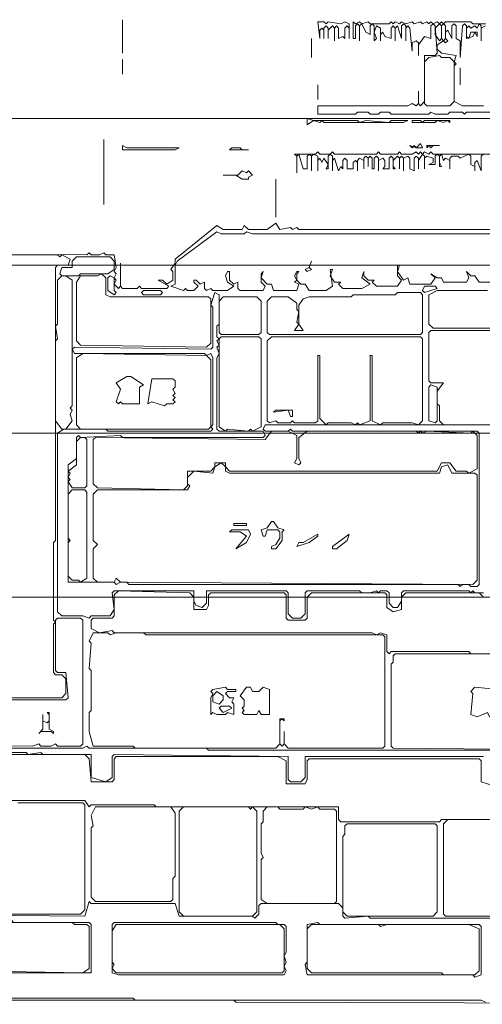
# Model space of a CAD drawing. Header units: millimetres. Extents: x -6321 to 56302, y -13943 to 40652.
# Tile 2 of 4: x 14806 to 28475, y -12022 to 17042. Entities that reach past the tile are written whole.
import ezdxf

# ---------------------------------------------------------------- set-up
doc = ezdxf.new("R2010")
doc.units = ezdxf.units.MM
doc.layers.add('INFERRED_LEVELS', color=7, linetype='Continuous', lineweight=18, true_color=0x50555f)
doc.layers.add('RASTER_CONTOURS', color=7, linetype='Continuous', lineweight=18, true_color=0x50555f)

msp = doc.modelspace()

# ---------------------------------------------------------------- linework, layer by layer
at = {"layer": 'INFERRED_LEVELS'}
for p, q in [((-2500, 14129), (54000, 14129)), ((-2500, 9791), (54000, 9791)), ((-2500, 4834), (54000, 4834)), ((-2500, 0), (54000, 0))]:
    msp.add_line(p, q, dxfattribs=at)
at = {"layer": 'RASTER_CONTOURS'}
for points in [[(17847, 17042), (17847, 16050)], [(23611, 16980), (23673, 16484), (23673, 16732), (23735, 16794), (23796, 16732), (23796, 16484), (23796, 16794), (23858, 16856), (23920, 16794), (23920, 16484), (23920, 16732), (24044, 16856), (24106, 16794), (24106, 16422), (24106, 16794), (24168, 16856), (24230, 16794), (24230, 16484), (24354, 16546), (24416, 16484), (24416, 16794), (24478, 16856), (24540, 16794), (24540, 16484), (24540, 16918), (24416, 16980), (24292, 16918), (23920, 16980), (23858, 16918), (23796, 16980)], [(27205, 16918), (27267, 16856), (27267, 16484), (27205, 16422), (27081, 16608), (27081, 16794)], [(27329, 16918), (27391, 16856), (27391, 16484), (27329, 16422), (27267, 16484), (27267, 16856)], [(23425, 16484), (23425, 15926)], [(26895, 15926), (27205, 15988), (27267, 15926), (27515, 15926), (27639, 15802), (27639, 14625), (27515, 14501), (26833, 14501), (26771, 14563), (26771, 15802)], [(17847, 15864), (17847, 15431)], [(27825, 15616), (27825, 15121)], [(23611, 15121), (23611, 14687)], [(23301, 13943), (23487, 14067), (23673, 14005), (23735, 14067), (23796, 14005), (26151, 14005), (26275, 14067), (25780, 14067), (25718, 14005), (25036, 14067), (24850, 14005), (24788, 14067), (23487, 14067), (23301, 14129)], [(26399, 14067), (26399, 14005), (27081, 14005), (27143, 14067), (27329, 14005), (27453, 14067), (27515, 14005), (27515, 14067), (26771, 14067), (26709, 14005), (26647, 14067)], [(17290, 13509), (17290, 11588)], [(26709, 13262), (26647, 13386), (26523, 13262), (26337, 13324), (26399, 13262), (26461, 13324), (26523, 13262)], [(17847, 13324), (17847, 13200), (19397, 13200), (19521, 13262), (17971, 13262)], [(21008, 13200), (21566, 13200), (21380, 13200), (21318, 13262), (21070, 13262)], [(26833, 13262), (26895, 13324), (26957, 13262), (27019, 13324), (27205, 13324), (26833, 13324)], [(21689, 12456), (21566, 12580), (21504, 12518), (21380, 12580), (21256, 12456), (20822, 12456), (21194, 12456), (21380, 12332), (21566, 12332), (21566, 12394)], [(22371, 12332), (22371, 11217)], [(15988, 9543), (16050, 9729), (16360, 9729), (16360, 9915), (16484, 10039), (17476, 10039), (17599, 9915), (17599, 9667), (17414, 9543), (16608, 9543), (16546, 9481), (16050, 9481)], [(23425, 9915), (23363, 9729), (23239, 9667), (23301, 9605), (23425, 9667), (23363, 9729)], [(16050, 9481), (16174, 9481), (16360, 9357), (16360, 5639), (16298, 5577), (16360, 5515), (16298, 5391), (16360, 5205), (16174, 4958), (16050, 4958), (15864, 5205), (15864, 7560), (15926, 7622), (15864, 7994), (15926, 8056), (15926, 9357)], [(16484, 9295), (16608, 9481), (17104, 9481), (17228, 9543), (17352, 9419), (17352, 8924), (17476, 8862), (20388, 8862), (20450, 8800), (20450, 7498), (20326, 7374), (16608, 7436), (16484, 7560)], [(17476, 9481), (17599, 9419), (17599, 9048), (17661, 8986), (17599, 8924), (17414, 9048), (17414, 9419)], [(18405, 8986), (18467, 9048), (18963, 9048), (19025, 8986), (18963, 8924), (18467, 8924)], [(26709, 9048), (26771, 9172), (27081, 9172), (27143, 9110), (26771, 8986)], [(20698, 8738), (20822, 8862), (21813, 8862), (21937, 8738), (21937, 7808), (21875, 7746), (20760, 7746), (20698, 7808)], [(26709, 8924), (26709, 7808), (26647, 7746), (22185, 7746), (22123, 7808), (22123, 8738), (22247, 8862), (22743, 8862), (22991, 8676), (22991, 8490), (23053, 8428), (22991, 8118), (23053, 8056), (22929, 7870), (23177, 7870), (23053, 8056), (23053, 8614), (23177, 8800), (23363, 8862), (24602, 8862), (24664, 8924), (25903, 8924), (25965, 8986), (26647, 8986)], [(20760, 7684), (21875, 7684), (21937, 7622), (21937, 5020), (21689, 4896), (21628, 4958), (21566, 4896), (20946, 4958), (20884, 4896), (20698, 5020), (20698, 7622)], [(22123, 7560), (22247, 7684), (26647, 7684), (26709, 7622), (26709, 5205), (26585, 5082), (26399, 5144), (25532, 5144), (25470, 5082), (25222, 5205), (25222, 7127), (25160, 7127), (25160, 5205), (24850, 5082), (24788, 5144), (24726, 5082), (24602, 5144), (23920, 5144), (23858, 5082), (23673, 5267), (23673, 7127), (23611, 7127), (23611, 5205), (23549, 5144), (22929, 5144), (22867, 5205), (22805, 5144), (22433, 5144), (22371, 5205), (22185, 5144), (22123, 5205)], [(16484, 7065), (16670, 7189), (20326, 7127), (20450, 7003), (20450, 5020), (20388, 4958), (16608, 4958), (16484, 5082)], [(17661, 6321), (17785, 6135), (17661, 5763), (17723, 5701), (17785, 5763), (17847, 5701), (18343, 5701), (18343, 6197), (18467, 6259), (18095, 6507), (17971, 6507)], [(18715, 6445), (18591, 5701), (18715, 5763), (19087, 5639), (19149, 5701), (19335, 5701), (19397, 5763), (19335, 5825), (19397, 5887), (19335, 5949), (19397, 6011), (19335, 6135), (19397, 6197), (19397, 6383), (19335, 6445)], [(26957, 6259), (27143, 6197), (27143, 5205), (27081, 5144), (26895, 5205), (26895, 6197)], [(22309, 5453), (22743, 5515), (22805, 5329), (22867, 5329), (22867, 5515), (22371, 5515)], [(16732, 4710), (16794, 4648), (16794, 3284), (16732, 3222), (16360, 3222), (16236, 3408), (16298, 3470), (16236, 3532), (16298, 3656), (16236, 3718), (16484, 3904), (16484, 4586), (16608, 4710)], [(16980, 4648), (17042, 4710), (22061, 4648), (22247, 4896), (22743, 4896), (22991, 4772), (22991, 4090), (22929, 3966), (23053, 3904), (23115, 3966), (23053, 4090), (23053, 4710), (23301, 4896), (26523, 4896), (26585, 4834), (26647, 4896), (26709, 4834), (26833, 4896), (28134, 4834), (28196, 4896), (28320, 4772), (28320, 3780), (28072, 3656), (28010, 3718), (27701, 3718), (27515, 3966), (27267, 3966), (27143, 3718), (21008, 3718), (20884, 3842), (20884, 3966), (20574, 3966), (20574, 3842), (20450, 3718), (19768, 3718), (19768, 3284), (19644, 3160), (17104, 3222), (16980, 3346)], [(16980, 3037), (17104, 3160), (19768, 3160), (19830, 3284), (19768, 3346), (19768, 3532), (19954, 3718), (20512, 3656), (20574, 3842), (20760, 3966), (20884, 3842), (20884, 3718), (21008, 3656), (27205, 3656), (27267, 3842), (27453, 3904), (27577, 3656), (28258, 3656), (28320, 3594), (28320, 496), (28196, 372), (17785, 434), (17661, 558), (17599, 434), (17104, 434), (16980, 558), (16980, 1425), (17104, 1549), (16980, 1673)], [(16360, 3160), (16732, 3160), (16794, 3098), (16794, 558), (16608, 434), (16546, 496), (16360, 496), (16236, 620), (16236, 1611), (16298, 1673), (16236, 1735), (16236, 3037)], [(21132, 2169), (21132, 2107), (21504, 2107), (21504, 2169)], [(22247, 2231), (22123, 2045), (21937, 1983), (21999, 1797), (22061, 1797), (22123, 1983), (22433, 1983), (22495, 1921), (22495, 1735), (22371, 1549), (22247, 1487), (22247, 1425), (22371, 1425), (22557, 1673), (22557, 1921), (22619, 1983), (22433, 2045), (22309, 2231)], [(21566, 1983), (21070, 1983), (21008, 1921), (21318, 1921), (21504, 1797), (21194, 1425), (21504, 1611), (21628, 1859)], [(23611, 1859), (23177, 1611), (23053, 1611), (22991, 1487), (23363, 1611), (23611, 1797)], [(24540, 1859), (24044, 1487), (24044, 1425), (24168, 1425), (24478, 1673)], [(16980, -1053), (17414, -1053), (17476, -1115), (17661, -1053), (18467, -1053), (18529, -1115), (25532, -1115), (25594, -1177), (25594, -4400), (25532, -4462), (22743, -4462), (22619, -4338), (22619, -3966), (22619, -4338), (22557, -4400), (22495, -4338), (22495, -3656), (22557, -3594), (22619, -3656), (22619, -3594), (22495, -3594), (22495, -4338), (22371, -4462), (18219, -4462), (18157, -4400), (16980, -4400), (16856, -3966), (16856, -3408), (16918, -3346), (16918, -2169), (16856, -2107), (16918, -1363), (16856, -1301)], [(25841, -1735), (25903, -1673), (30861, -1673), (30923, -1735), (32100, -1735), (32224, -1859), (32224, -4400), (32100, -4524), (25841, -4462), (25780, -4400), (25780, -1983), (25841, -1921)], [(21194, -2727), (20946, -2727), (20884, -2665), (20512, -2727), (20450, -2789), (20512, -2851), (20450, -2975), (20450, -3470), (20512, -3408), (20636, -3470), (20884, -3470), (20946, -3408), (21132, -3470), (21132, -3160), (21070, -3098), (21132, -2975), (21008, -2975), (20884, -2851), (20946, -2789), (21194, -2789)], [(20636, -2789), (20822, -2913), (20822, -3037), (20698, -3160), (20512, -3098), (20512, -2913)], [(21504, -2665), (21318, -2913), (21442, -3037), (21442, -3222), (21380, -3284), (21442, -3346), (21380, -3408), (21442, -3470), (21813, -3470), (21875, -3346), (21937, -3470), (22185, -3470), (22185, -2727), (21999, -2665), (21875, -2789), (21689, -2789), (21628, -2665)], [(28258, -2665), (28134, -2789), (28196, -2851), (28134, -3470), (28320, -3532), (28630, -3408), (28692, -3532), (28816, -3532), (28878, -3408), (28878, -3098), (28940, -3037), (28878, -2975), (28878, -2789), (28940, -2727)], [(15678, -3408), (15616, -3408), (15678, -3470), (15678, -3656), (15616, -3718), (15492, -3656), (15492, -3470), (15492, -3904), (15369, -4028), (15431, -3966), (15740, -3966), (15802, -4028), (15802, -3966), (15678, -3904)], [(20698, -3284), (20760, -3222), (21008, -3222), (21070, -3284), (20822, -3408)], [(17042, -6197), (19273, -6197), (19397, -6383), (19397, -8242), (19335, -8304), (19335, -8924), (19273, -8986), (17042, -8986), (16918, -8862), (16918, -6817), (16980, -6755), (16918, -6445)], [(19644, -6197), (21566, -6197), (21628, -6259), (21689, -6197), (21813, -6321), (21813, -9295), (21689, -9419), (19644, -9419), (19521, -9295), (19521, -6321)], [(22123, -6197), (22433, -6197), (22495, -6259), (23177, -6259), (23239, -6197), (23425, -6259), (23611, -6197), (23673, -6259), (24106, -6259), (24168, -6321), (24168, -8986), (24106, -9048), (22123, -9048), (21937, -8924), (21937, -7746), (21999, -7684), (21937, -7560), (21937, -6693), (21999, -6631), (21999, -6321)], [(24416, -6755), (24478, -6693), (27081, -6693), (27143, -6755), (27143, -9295), (27019, -9419), (24478, -9419), (24354, -9295), (24354, -7065), (24416, -7003)], [(13200, -9605), (13200, -11093), (16918, -11093), (16918, -9667), (16856, -9605), (14625, -9605), (14563, -9543), (13262, -9543)], [(13200, -9791), (13324, -9605), (16360, -9605), (16422, -9667), (16794, -9667), (16856, -9729), (16856, -10969), (16670, -11093), (13324, -11031), (13200, -10845)], [(17538, -9667), (17538, -11093), (17723, -11155), (22619, -11155), (22681, -11031), (22619, -10907), (22681, -10783), (22619, -10597), (22681, -10473), (22681, -9729), (22619, -9667), (22433, -9667), (22371, -9605), (17599, -9605)], [(17538, -9853), (17661, -9667), (22495, -9667), (22619, -9791), (22619, -11031), (22557, -11093), (17661, -11093), (17538, -10969), (17599, -10845), (17538, -10783)], [(23301, -9667), (23301, -10783), (23239, -10845), (23301, -11155), (28196, -11155), (28258, -11217), (28444, -11155), (28444, -9729), (28382, -9667), (23673, -9667), (23611, -9605)], [(23301, -9791), (23425, -9667), (25408, -9667), (25470, -9729), (25656, -9667), (28072, -9667), (28382, -9791), (28382, -11031), (28258, -11155), (27329, -11155), (27267, -11093), (23425, -11093), (23301, -10969)]]:
    msp.add_lwpolyline(points, close=True, dxfattribs=at)
for points in [[(28568, 16918), (28196, 16918), (28134, 16980), (27391, 16980), (27329, 16918), (27267, 16980), (27205, 16918), (27143, 16980), (27019, 16918), (26957, 16980), (26895, 16918), (26833, 16980), (26709, 16918), (26647, 16980), (26461, 16918), (26399, 16980), (26213, 16918), (26089, 16980), (26027, 16918), (25903, 16980), (25841, 16918), (25780, 16980), (25718, 16918), (25160, 16918), (25098, 16980), (24912, 16918), (24850, 16980), (24726, 16918), (24664, 16980), (24664, 16484), (24726, 16484), (24726, 16856), (24788, 16918), (24850, 16856), (24850, 16422), (24850, 16856), (24912, 16918), (25036, 16670), (25160, 16608), (25160, 16856), (25222, 16918), (25284, 16856), (25284, 16422), (25346, 16484), (25284, 16670), (25346, 16856), (25470, 16794), (25470, 16422), (25470, 16608), (25532, 16670), (25594, 16546), (25780, 16484), (25780, 16794), (25841, 16856), (25903, 16794), (25903, 16422), (25903, 16794), (25965, 16856), (26089, 16484), (26089, 16856), (26151, 16918), (26213, 16856), (26213, 16422), (26213, 16794), (26275, 16856), (26337, 16794), (26399, 16112), (26399, 16360), (26523, 16422), (26585, 16360), (26585, 15988), (26585, 16298), (26771, 16546), (26957, 16484), (26957, 16856), (27019, 16918), (27081, 16856), (27143, 16050), (27081, 15988), (26771, 15988), (26771, 14625), (26647, 14501), (26585, 14563), (26585, 14935), (26585, 14563), (26523, 14501), (26399, 14563), (26275, 14501), (23611, 14501), (23611, 14253), (24726, 14253), (24788, 14315), (25098, 14315), (25160, 14253), (25408, 14253), (25470, 14315), (25718, 14315), (25780, 14253), (26895, 14253), (26957, 14315), (27081, 14253), (27453, 14253), (27515, 14315), (27886, 14315), (27948, 14253), (28010, 14315), (29560, 14315)], [(28506, 14501), (27886, 14501), (27639, 14625), (27639, 15678), (27701, 15740), (27639, 15802), (27701, 15988), (27267, 16050), (27143, 16174), (27143, 16298), (27329, 16422), (27391, 16360), (27453, 16422), (27391, 16484), (27391, 16670), (27453, 16732), (27577, 16484), (27577, 16856), (27639, 16918), (27701, 16856), (27701, 16484), (27825, 16422), (27825, 15926), (27886, 16856), (27948, 16918), (28010, 16856), (28010, 16484), (28196, 16546), (28258, 16670), (28320, 16546), (28320, 16670), (28134, 16670), (28072, 16484), (28010, 16546), (28010, 16794), (28072, 16856), (28134, 16794), (28258, 16856), (28320, 16794), (28382, 16918), (28444, 16856), (28444, 16422), (28444, 16794), (28568, 16856)], [(30179, 13076), (27019, 13076), (26957, 13138), (26895, 13076), (26771, 13138), (26709, 13076), (26647, 13138), (26585, 13076), (26523, 13138), (26399, 13076), (26089, 13076), (26027, 13138), (25965, 13076), (25470, 13076), (25408, 13138), (25346, 13076), (24106, 13076), (24044, 13138), (23982, 13076), (23673, 13076), (23611, 13138), (23549, 13076), (22929, 13076), (22991, 13014), (22991, 12518), (22991, 13014), (23053, 13076), (23177, 12642), (23301, 12642), (23301, 13014), (23363, 13076), (23425, 13014), (23425, 12580), (23425, 13014), (23487, 13076), (23611, 13014), (23611, 12580), (23611, 12890), (23673, 12952), (23735, 12828), (23796, 12952), (23920, 12766), (23858, 12642), (23920, 12642), (23920, 13014), (23982, 13076), (24044, 13014), (24044, 12580), (24044, 12890), (24106, 12952), (24230, 12580), (24292, 12704), (24354, 12642), (24354, 12890), (24416, 12952), (24478, 12890), (24478, 12642), (24664, 12642), (24664, 12828), (24726, 12890), (24788, 12828), (24788, 12580), (24788, 12890), (24850, 12952), (24974, 12890), (24974, 12642), (24974, 12952), (25036, 13014), (25098, 12952), (25098, 12704), (25098, 12952), (25160, 13014), (25222, 12952), (25222, 12642), (25284, 12642), (25284, 12952), (25346, 13014), (25408, 12952), (25408, 12580), (25408, 12890), (25532, 12952), (25594, 12890), (25594, 12704), (25532, 12642), (25718, 12642), (25718, 12952), (25780, 13014), (25841, 12952), (25841, 12642), (25903, 12642), (25841, 12704), (25841, 12890), (25965, 13014), (26027, 12952), (26027, 12642), (26027, 12952), (26089, 13014), (26151, 12952), (26151, 12580), (26151, 12952), (26275, 13014), (26337, 12952), (26337, 12642), (26461, 12580), (26461, 12952), (26523, 13014), (26585, 12952), (26585, 12642), (26585, 12890), (26709, 13076), (26771, 13014), (26771, 12642), (26771, 12952), (26833, 13014), (27019, 12952), (27019, 12828), (26895, 12766), (27081, 12766), (27081, 13014), (27143, 13076), (27205, 13014), (27205, 12704), (27267, 12704), (27205, 12828), (27205, 13014), (27267, 13076), (27329, 12890), (27391, 12952), (27515, 12890), (27515, 12642), (27515, 12952), (27577, 13014), (27763, 13014), (27825, 12952), (28072, 13076), (28134, 13014), (28134, 12766), (28258, 12704), (28258, 12580), (28258, 12828), (28320, 12890), (28444, 12580), (28444, 13014), (28506, 13076)], [(29312, 10845), (23053, 10845), (22991, 10907), (22867, 10845), (22805, 10907), (22495, 10845), (22371, 11031), (22123, 10845), (21566, 10845), (21442, 10969), (21380, 10845), (20822, 10845), (20636, 10969), (19397, 9977), (19397, 9853), (19273, 9667), (19335, 9605), (19335, 9357), (19149, 9234), (19025, 9357), (18901, 9357), (19211, 9172), (19149, 9110), (18405, 9110), (18343, 9172), (18281, 9110), (17847, 9110), (17785, 9172), (17785, 9853), (17785, 9172), (17723, 9110), (17599, 9234), (17661, 9357), (17599, 9419), (17661, 9543), (17599, 9605), (17661, 9729), (17599, 10101), (17352, 10101), (17290, 10163), (17166, 10101), (16918, 10101), (16856, 10163), (16794, 10101), (1487, 10163)], [(28878, 9295), (28382, 9295), (28258, 9481), (28134, 9481), (28010, 9605), (28072, 9419), (28010, 9295), (27329, 9295), (27267, 9419), (27143, 9419), (26957, 9543), (27081, 9419), (26957, 9234), (26337, 9234), (26275, 9419), (26151, 9357), (25965, 9605), (26027, 9791), (25965, 9791), (25965, 9481), (26089, 9357), (25965, 9172), (25346, 9172), (25222, 9295), (25284, 9357), (25098, 9357), (24974, 9481), (24974, 9605), (24912, 9419), (25160, 9234), (24912, 9110), (24354, 9110), (24230, 9234), (24292, 9295), (24106, 9295), (23982, 9481), (24044, 9667), (23982, 9667), (24044, 9172), (23858, 9048), (23363, 9048), (23239, 9234), (23115, 9234), (22991, 9357), (22991, 9543), (23053, 9605), (22991, 9605), (22929, 9481), (22991, 9357), (22929, 9295), (23053, 9234), (22991, 9048), (22309, 9048), (22247, 9234), (22123, 9234), (21937, 9419), (21999, 9605), (21937, 9543), (21937, 9295), (22061, 9172), (21999, 9048), (21318, 9048), (21256, 9110), (21256, 9295), (21132, 9234), (21008, 9357), (21008, 9605), (20946, 9605), (20884, 9481), (20946, 9295), (21132, 9172), (20946, 9048), (20512, 9048), (20450, 9110), (20326, 9048), (20264, 9110), (20264, 9295), (20140, 9234), (20016, 9357), (19954, 9357), (19954, 9295), (20078, 9172), (19954, 9048), (19768, 9048), (19706, 9110), (19644, 9048), (19273, 9172), (19397, 9234), (19397, 9791), (19459, 9915), (20636, 10783), (20760, 10721), (21442, 10721), (21504, 10783), (21689, 10721), (30551, 10721)], [(3470, 10101), (15926, 10101), (15988, 10039), (16050, 10101), (16298, 9977), (16236, 9791), (15926, 9791), (15864, 9729), (15864, 1673), (15802, 1611), (15802, -682), (15864, -744), (15802, -806), (15802, -2231), (15864, -2293), (16050, -2293), (16174, -2417), (16174, -2851), (16050, -2975), (3098, -2975)], [(29002, 7932), (27019, 7932), (26895, 8056), (26895, 8924), (27143, 9048), (28630, 9048)], [(28506, 124), (28258, 124), (28196, 186), (28134, 124), (28072, 186), (26151, 186), (26089, 124), (26089, -124), (25965, -310), (25841, -310), (25718, -186), (25718, 124), (25656, 186), (25470, 186), (25408, 124), (25346, 186), (25160, 124), (24912, 124), (24850, 186), (23301, 186), (23239, 124), (23239, -496), (23115, -620), (22867, -620), (22743, -496), (22743, 124), (22681, 186), (20326, 186), (20326, -186), (20202, -310), (20016, -248), (19954, -124), (19954, 186), (17599, 186), (17538, 124), (17599, -372), (17476, -558), (16918, -558), (16856, -620), (16670, -558), (16050, -558), (15926, -434), (15926, 4834), (16112, 4958), (17352, 4958), (17414, 4896), (20450, 4896), (20512, 4958), (20450, 5020), (20512, 5082), (20512, 7065), (20450, 7189), (20326, 7127), (20264, 7189), (16422, 7189), (16360, 7312), (16422, 7374), (20450, 7312), (20512, 7374), (20512, 8552), (20450, 8614), (20574, 8986), (20698, 8924), (20698, 8056), (20636, 7994), (20636, 7684), (20698, 7622), (20636, 7560), (20698, 7436), (20636, 7374), (20698, 7189), (20636, 7065), (20636, 4958), (20698, 4896), (21999, 4896), (22061, 4772), (21999, 4710), (17847, 4710), (17785, 4772), (16608, 4710), (16546, 4772), (16484, 4710), (16484, 4090), (16236, 3904), (16236, 434), (17599, 434), (17661, 372), (17785, 434), (17971, 434), (18033, 372), (27763, 372), (27825, 310), (27886, 372), (28072, 372), (28134, 310), (28320, 310), (28382, 372), (28382, 4834), (28320, 4896), (22867, 4896), (22805, 4958), (22743, 4896), (22061, 4896), (21999, 4958), (22061, 5082), (28878, 5082)], [(28568, 5082), (27329, 5082), (27205, 5205), (27205, 5639), (27143, 5701), (27143, 6073), (27329, 6321), (26957, 6321), (26895, 6383), (26895, 7808), (26957, 7870), (29064, 7870)], [(32224, -1673), (28134, -1673), (28072, -1611), (25780, -1611), (25718, -1673), (25656, -1611), (25656, -1115), (25470, -1053), (25346, -1115), (25222, -1053), (17599, -1053), (17538, -992), (17166, -1053), (16918, -930), (16918, -682), (16980, -620), (17538, -620), (17599, -558), (17599, 62), (17723, 186), (19830, 124), (19954, 0), (19954, -372), (20326, -372), (20388, -248), (20388, 62), (20450, 124), (22619, 124), (22681, 62), (22681, -620), (22743, -682), (23239, -682), (23301, -620), (23301, 0), (23425, 124), (25594, 124), (25656, 62), (25656, -310), (25841, -434), (26089, -372), (26089, 0), (26213, 124), (28382, 124), (28506, 0)], [(4586, -3037), (16174, -3037), (16236, -2975), (16174, -2231), (15926, -2231), (15864, -2169), (15864, -682), (15926, -620), (16608, -620), (16670, -682), (16670, -4338), (16608, -4400), (15926, -4400), (15864, -4338), (15740, -4400), (15431, -4400), (15369, -4338), (15183, -4400), (2355, -4338)], [(14439, -4462), (16670, -4462), (16794, -4400), (16856, -4462), (20326, -4462), (20388, -4524), (30675, -4524)], [(28506, -4710), (23239, -4710), (23239, -5329), (23115, -5453), (22805, -5453), (22743, -5391), (22743, -4710), (17599, -4648), (17538, -4710), (17538, -5329), (17352, -5453), (16918, -5329), (16918, -4648), (15492, -4648), (15431, -4586), (15059, -4648), (14997, -4586), (14439, -4586)], [(14501, -4648), (16732, -4648), (16856, -4772), (16918, -5453), (17538, -5453), (17599, -5391), (17599, -4772), (17661, -4710), (22433, -4710), (22681, -4834), (22681, -5515), (23239, -5515), (23301, -5391), (23301, -4834), (23363, -4772), (28382, -4772), (28444, -4834), (28444, -5453), (28816, -5577)], [(30923, -6569), (27267, -6569), (27205, -6631), (24292, -6631), (24230, -6569), (24230, -6197), (18839, -6197), (18777, -6135), (16918, -6135), (16856, -6197), (16732, -6011), (10473, -6011)], [(14749, -6073), (16670, -6073), (16732, -6135), (16732, -9234), (16608, -9357), (12208, -9357)], [(29002, -9419), (27391, -9419), (27329, -9357), (27329, -6693), (27453, -6569), (29560, -6569)], [(10411, -9357), (16732, -9419), (16856, -8986), (16918, -9048), (19397, -9048), (19521, -9419), (21689, -9419), (21751, -9481), (21875, -9357), (21875, -9110), (21937, -9048), (24230, -9048), (24354, -9172), (24354, -9419), (24416, -9481), (25098, -9419), (25160, -9481), (32162, -9481)], [(28568, -11960), (28444, -11898), (18219, -11898), (18157, -11836), (7560, -11836)], [(12642, -11898), (21132, -11898), (21194, -11960), (41458, -12022)]]:
    msp.add_lwpolyline(points, dxfattribs=at)

doc.saveas('drawing.dxf')
